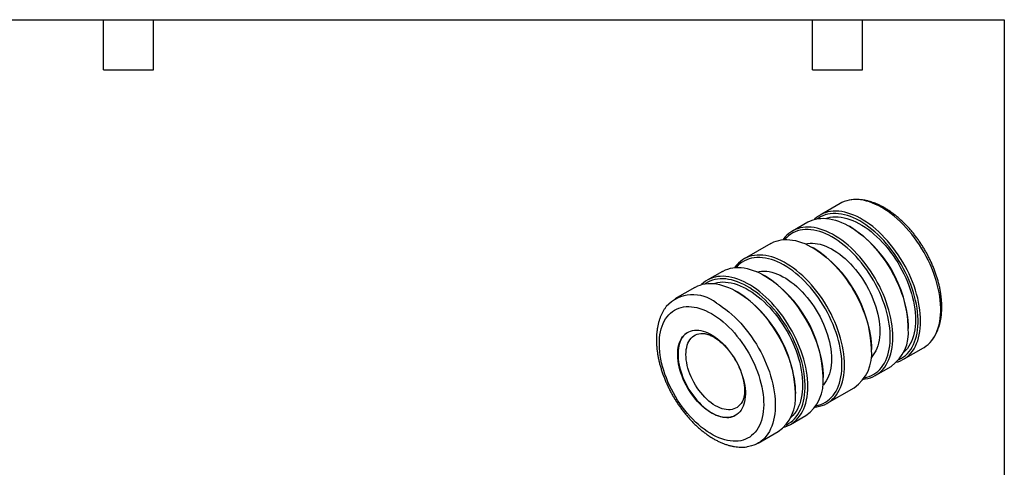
# Model space of a CAD drawing. Header units: inches. Extents: x 0.12 to 5.38, y 0.12 to 4.12.
# Tile 3 of 3: x 2.42 to 5.37, y 2.78 to 4.12. Entities that reach past the tile are written whole.
import ezdxf

# ---------------------------------------------------------------- set-up
doc = ezdxf.new("R2010")
doc.units = ezdxf.units.IN
doc.header["$LTSCALE"] = 0.5
doc.header["$MEASUREMENT"] = 0
doc.layers.add('TEXT', color=140, linetype='Continuous', lineweight=25)

msp = doc.modelspace()

# ---------------------------------------------------------------- linework, layer by layer
for p, q in [((4.88313, 3.57439), (4.82294, 3.53964)), ((4.78582, 3.51821), (4.73985, 3.49168)), ((4.91454, 3.50359), (4.91065, 3.50584)), ((4.67551, 3.45453), (4.5949, 3.408)), ((4.80423, 3.43991), (4.80034, 3.44216)), ((4.53055, 3.37085), (4.48459, 3.34432)), ((4.65927, 3.35623), (4.65538, 3.35848)), ((4.44747, 3.32289), (4.38728, 3.28814)), ((4.57619, 3.30827), (4.5723, 3.31051)), ((5.08713, 3.20013), (5.08713, 3.20462)), ((4.97682, 3.13645), (4.97682, 3.14094)), ((5.07254, 3.10727), (5.13273, 3.14201)), ((4.98946, 3.05931), (5.03542, 3.08584)), ((4.83186, 3.05277), (4.83186, 3.05726)), ((4.8445, 2.97562), (4.92511, 3.02216)), ((4.74878, 3.0048), (4.74878, 3.00929)), ((4.73419, 2.91194), (4.78016, 2.93848)), ((4.63688, 2.85577), (4.69707, 2.89051))]:
    msp.add_line(p, q)
at = {"flags": 128}
for points in [[(5.13273, 3.14201), (5.13439, 3.143), (5.14077, 3.14729), (5.14676, 3.15218), (5.15237, 3.15766), (5.15756, 3.1637), (5.16233, 3.1703), (5.16667, 3.17743), (5.17055, 3.18507), (5.17397, 3.1932), (5.17693, 3.2018), (5.1794, 3.21084), (5.18138, 3.2203), (5.18288, 3.23015), (5.18388, 3.24037), (5.18438, 3.25091), (5.18438, 3.26177), (5.18388, 3.27289), (5.18288, 3.28426), (5.18138, 3.29584), (5.1794, 3.30759), (5.17693, 3.31949), (5.17397, 3.33149), (5.17055, 3.34358), (5.16667, 3.3557), (5.16233, 3.36783), (5.15756, 3.37993), (5.15237, 3.39198), (5.14676, 3.40392), (5.14077, 3.41574), (5.13439, 3.42739), (5.12766, 3.43885), (5.12059, 3.45008), (5.11319, 3.46105), (5.1055, 3.47173), (5.09754, 3.48208), (5.08932, 3.49209), (5.08087, 3.50171), (5.07221, 3.51093), (5.06337, 3.51971), (5.05437, 3.52804), (5.04524, 3.53589), (5.03601, 3.54323), (5.02669, 3.55005), (5.01732, 3.55632), (5.00793, 3.56203), (4.99853, 3.56717), (4.98917, 3.57171), (4.97985, 3.57564), (4.97062, 3.57896), (4.96149, 3.58166), (4.95249, 3.58372), (4.94365, 3.58514), (4.93499, 3.58592), (4.92654, 3.58605), (4.91832, 3.58554), (4.91035, 3.58438), (4.90266, 3.58259), (4.89527, 3.58015), (4.8882, 3.57709), (4.88313, 3.57439)], [(5.0526, 3.09896), (5.05674, 3.10021), (5.06398, 3.10296), (5.07088, 3.10634), (5.07744, 3.11033), (5.08363, 3.11492), (5.08943, 3.12011), (5.09483, 3.12587), (5.09982, 3.13219), (5.10437, 3.13905), (5.10848, 3.14644), (5.11213, 3.15433), (5.11532, 3.1627), (5.11803, 3.17152), (5.12026, 3.18078), (5.12201, 3.19043), (5.12325, 3.20047), (5.124, 3.21086), (5.12425, 3.22156), (5.124, 3.23255), (5.12325, 3.2438), (5.12201, 3.25528), (5.12026, 3.26695), (5.11803, 3.27878), (5.11532, 3.29073), (5.11213, 3.30278), (5.10848, 3.31489), (5.10437, 3.32702), (5.09982, 3.33914), (5.09483, 3.35122), (5.08943, 3.36322), (5.08363, 3.37511), (5.07744, 3.38684), (5.07088, 3.3984), (5.06398, 3.40975), (5.05674, 3.42085), (5.0492, 3.43168), (5.04137, 3.4422), (5.03327, 3.45238), (5.02493, 3.4622), (5.01637, 3.47163), (5.00762, 3.48063), (4.9987, 3.48919), (4.98963, 3.49728), (4.98045, 3.50488), (4.97117, 3.51196), (4.96183, 3.51851), (4.95244, 3.5245), (4.94304, 3.52993), (4.93366, 3.53477), (4.92431, 3.53901), (4.91504, 3.54264), (4.90585, 3.54565), (4.89678, 3.54802), (4.88786, 3.54977), (4.87911, 3.55087), (4.87055, 3.55132), (4.86221, 3.55113), (4.85412, 3.5503), (4.84629, 3.54882), (4.83874, 3.5467), (4.83151, 3.54395), (4.8246, 3.54058), (4.81805, 3.53659), (4.81186, 3.53199), (4.80605, 3.52681), (4.80577, 3.52653)], [(5.05934, 3.10638), (5.06005, 3.10672), (5.06673, 3.11027), (5.07306, 3.11444), (5.07902, 3.11919), (5.08459, 3.12454), (5.08975, 3.13045), (5.09449, 3.13691), (5.0988, 3.1439), (5.10266, 3.1514), (5.10606, 3.15939), (5.109, 3.16785), (5.11146, 3.17675), (5.11343, 3.18607), (5.11492, 3.19577), (5.11592, 3.20584), (5.11641, 3.21624), (5.11641, 3.22695), (5.11592, 3.23792), (5.11492, 3.24914), (5.11343, 3.26056), (5.11146, 3.27216), (5.109, 3.2839), (5.10606, 3.29575), (5.10266, 3.30767), (5.0988, 3.31963), (5.09449, 3.33159), (5.08975, 3.34353), (5.08459, 3.3554), (5.07902, 3.36717), (5.07306, 3.37881), (5.06673, 3.39028), (5.06005, 3.40155), (5.05303, 3.4126), (5.04569, 3.42337), (5.03806, 3.43386), (5.03016, 3.44402), (5.02202, 3.45382), (5.01364, 3.46325), (5.00507, 3.47226), (4.99631, 3.48084), (4.98741, 3.48895), (4.97838, 3.49659), (4.96925, 3.50372), (4.96005, 3.51032), (4.9508, 3.51638), (4.94154, 3.52187), (4.93227, 3.52679), (4.92305, 3.53111), (4.91388, 3.53483), (4.9048, 3.53793), (4.89583, 3.5404), (4.887, 3.54225), (4.87833, 3.54346), (4.86985, 3.54402), (4.86159, 3.54395), (4.85356, 3.54323), (4.84579, 3.54187), (4.83831, 3.53988), (4.83113, 3.53725), (4.82427, 3.53401), (4.81776, 3.53015), (4.81557, 3.52865)], [(4.78582, 3.51821), (4.78748, 3.51915), (4.79438, 3.52252), (4.80162, 3.52527), (4.80916, 3.52739), (4.81699, 3.52887), (4.82509, 3.5297), (4.83343, 3.52989), (4.84199, 3.52944), (4.85074, 3.52834), (4.85966, 3.52659), (4.86873, 3.52421), (4.87791, 3.52121), (4.88719, 3.51758), (4.89654, 3.51334), (4.90592, 3.5085), (4.91532, 3.50307), (4.9247, 3.49708), (4.93405, 3.49053), (4.94332, 3.48345), (4.95251, 3.47585), (4.96158, 3.46776), (4.9705, 3.4592), (4.97925, 3.4502), (4.98781, 3.44077), (4.99615, 3.43095), (5.00424, 3.42077), (5.01208, 3.41025), (5.01962, 3.39942), (5.02685, 3.38832), (5.03376, 3.37697), (5.04031, 3.36541), (5.0465, 3.35367), (5.05231, 3.34179), (5.05771, 3.32979), (5.06269, 3.31771), (5.06725, 3.30559), (5.07136, 3.29346), (5.07501, 3.28135), (5.0782, 3.2693), (5.08091, 3.25735), (5.08314, 3.24552), (5.08488, 3.23385), (5.08613, 3.22237), (5.08688, 3.21112), (5.08713, 3.20013)], [(4.84049, 3.52956), (4.84607, 3.53129), (4.85355, 3.53296), (4.8613, 3.53399), (4.8693, 3.53437), (4.87753, 3.5341), (4.88596, 3.53319), (4.89457, 3.53163), (4.90332, 3.52944), (4.9122, 3.52661), (4.92117, 3.52316), (4.93022, 3.51909), (4.9393, 3.51443), (4.9484, 3.50918), (4.95749, 3.50335), (4.96653, 3.49698), (4.97551, 3.49006), (4.98438, 3.48264), (4.99314, 3.47473), (5.00175, 3.46635), (5.01018, 3.45753), (5.01841, 3.44829), (5.02641, 3.43867), (5.03416, 3.4287), (5.04164, 3.41839), (5.04882, 3.40779), (5.05568, 3.39693), (5.0622, 3.38584), (5.06836, 3.37455), (5.07415, 3.3631), (5.07954, 3.35152), (5.08451, 3.33986), (5.08906, 3.32813), (5.09317, 3.31638), (5.09683, 3.30465), (5.10002, 3.29297), (5.10273, 3.28137), (5.10497, 3.2699), (5.10671, 3.25858), (5.10796, 3.24745), (5.10871, 3.23654), (5.10896, 3.2259), (5.10871, 3.21554), (5.10796, 3.2055), (5.10671, 3.19581), (5.10497, 3.18651), (5.10273, 3.17761), (5.10002, 3.16915), (5.09683, 3.16115), (5.09317, 3.15364), (5.08906, 3.14664), (5.08451, 3.14017), (5.07954, 3.13424), (5.07415, 3.12889), (5.07259, 3.12751)], [(4.95307, 3.04804), (4.95828, 3.04865), (4.96611, 3.05013), (4.97366, 3.05225), (4.98089, 3.055), (4.9878, 3.05837), (4.99435, 3.06236), (5.00054, 3.06696), (5.00634, 3.07214), (5.01175, 3.0779), (5.01673, 3.08423), (5.02128, 3.09109), (5.02539, 3.09848), (5.02905, 3.10637), (5.03224, 3.11473), (5.03495, 3.12356), (5.03718, 3.13281), (5.03892, 3.14247), (5.04017, 3.15251), (5.04092, 3.16289), (5.04117, 3.17359), (5.04092, 3.18459), (5.04017, 3.19584), (5.03892, 3.20731), (5.03718, 3.21898), (5.03495, 3.23081), (5.03224, 3.24277), (5.02905, 3.25482), (5.02539, 3.26693), (5.02128, 3.27906), (5.01673, 3.29118), (5.01175, 3.30326), (5.00634, 3.31526), (5.00054, 3.32714), (4.99435, 3.33888), (4.9878, 3.35044), (4.98089, 3.36179), (4.97366, 3.37289), (4.96611, 3.38372), (4.95828, 3.39424), (4.95019, 3.40442), (4.94185, 3.41424), (4.93329, 3.42366), (4.92454, 3.43267), (4.91561, 3.44123), (4.90655, 3.44932), (4.89736, 3.45691), (4.88808, 3.46399), (4.87874, 3.47054), (4.86936, 3.47654), (4.85996, 3.48196), (4.85057, 3.4868), (4.84123, 3.49104), (4.83195, 3.49467), (4.82277, 3.49768), (4.8137, 3.50006), (4.80478, 3.5018), (4.79602, 3.5029), (4.78747, 3.50336), (4.77913, 3.50317), (4.77103, 3.50233), (4.7632, 3.50086), (4.75566, 3.49874), (4.74842, 3.49599), (4.74152, 3.49261), (4.73496, 3.48862), (4.72877, 3.48403), (4.72297, 3.47884), (4.71757, 3.47308), (4.71258, 3.46676), (4.7119, 3.4658)], [(4.9557, 3.05196), (4.96261, 3.0535), (4.96994, 3.05581), (4.97696, 3.05875), (4.98365, 3.06231), (4.98998, 3.06647), (4.99594, 3.07123), (5.0015, 3.07657), (5.00667, 3.08248), (5.01141, 3.08894), (5.01572, 3.09593), (5.01958, 3.10344), (5.02298, 3.11143), (5.02592, 3.11989), (5.02837, 3.12879), (5.03035, 3.1381), (5.03184, 3.14781), (5.03283, 3.15788), (5.03333, 3.16828), (5.03333, 3.17898), (5.03283, 3.18996), (5.03184, 3.20117), (5.03035, 3.2126), (5.02837, 3.2242), (5.02592, 3.23594), (5.02298, 3.24778), (5.01958, 3.2597), (5.01572, 3.27166), (5.01141, 3.28363), (5.00667, 3.29556), (5.0015, 3.30743), (4.99594, 3.3192), (4.98998, 3.33084), (4.98365, 3.34232), (4.97696, 3.35359), (4.96994, 3.36463), (4.96261, 3.37541), (4.95498, 3.38589), (4.94708, 3.39605), (4.93893, 3.40586), (4.93056, 3.41528), (4.92198, 3.42429), (4.91323, 3.43287), (4.90433, 3.44099), (4.8953, 3.44862), (4.88617, 3.45575), (4.87697, 3.46235), (4.86772, 3.46841), (4.85845, 3.47391), (4.84919, 3.47882), (4.83996, 3.48314), (4.83079, 3.48686), (4.82171, 3.48996), (4.81274, 3.49244), (4.80391, 3.49429), (4.79524, 3.49549), (4.78677, 3.49606), (4.7785, 3.49598), (4.77047, 3.49527), (4.76271, 3.49391), (4.75522, 3.49191), (4.74804, 3.48929), (4.74119, 3.48604), (4.73468, 3.48218), (4.72853, 3.47772), (4.72277, 3.47267), (4.7174, 3.46704), (4.71661, 3.46612)], [(4.67551, 3.45453), (4.67717, 3.45547), (4.68408, 3.45884), (4.69131, 3.46159), (4.69885, 3.46371), (4.70668, 3.46519), (4.71478, 3.46602), (4.72312, 3.46621), (4.73168, 3.46576), (4.74043, 3.46466), (4.74935, 3.46291), (4.75842, 3.46054), (4.7676, 3.45753), (4.77688, 3.4539), (4.78623, 3.44966), (4.79561, 3.44482), (4.80501, 3.43939), (4.81439, 3.4334), (4.82374, 3.42685), (4.83302, 3.41977), (4.8422, 3.41217), (4.85127, 3.40408), (4.86019, 3.39552), (4.86894, 3.38652), (4.8775, 3.37709), (4.88584, 3.36727), (4.89394, 3.35709), (4.90177, 3.34657), (4.90931, 3.33574), (4.91654, 3.32464), (4.92345, 3.31329), (4.93001, 3.30173), (4.93619, 3.28999), (4.942, 3.27811), (4.9474, 3.26611), (4.95238, 3.25403), (4.95694, 3.24191), (4.96105, 3.22978), (4.9647, 3.21767), (4.96789, 3.20562), (4.9706, 3.19367), (4.97283, 3.18184), (4.97457, 3.17017), (4.97582, 3.15869), (4.97657, 3.14744), (4.97682, 3.13645)], [(4.77869, 3.45312), (4.78546, 3.45447), (4.79266, 3.45522), (4.8001, 3.45534), (4.80775, 3.45481), (4.81559, 3.45365), (4.82358, 3.45185), (4.83171, 3.44943), (4.83994, 3.44639), (4.84824, 3.44274), (4.85659, 3.43849), (4.86495, 3.43366), (4.87329, 3.42827), (4.8816, 3.42234), (4.88982, 3.41588), (4.89795, 3.40892), (4.90595, 3.40149), (4.91378, 3.3936), (4.92144, 3.38529), (4.92887, 3.37659), (4.93607, 3.36752), (4.94301, 3.35813), (4.94965, 3.34843), (4.95599, 3.33847), (4.96198, 3.32828), (4.96763, 3.3179), (4.9729, 3.30737), (4.97777, 3.29671), (4.98223, 3.28597), (4.98627, 3.27518), (4.98987, 3.26439), (4.99301, 3.25363), (4.99569, 3.24294), (4.99789, 3.23235), (4.99961, 3.22191), (5.00085, 3.21165), (5.00159, 3.2016), (5.00184, 3.19181), (5.00159, 3.1823), (5.00085, 3.17312), (4.99961, 3.16428), (4.99789, 3.15583), (4.99569, 3.14779), (4.99301, 3.14019), (4.98987, 3.13305), (4.98627, 3.12641), (4.98223, 3.12029), (4.97777, 3.1147), (4.97549, 3.11222)], [(4.80811, 2.96436), (4.81333, 2.96497), (4.82116, 2.96645), (4.8287, 2.96856), (4.83593, 2.97131), (4.84284, 2.97469), (4.8494, 2.97868), (4.85558, 2.98327), (4.86139, 2.98846), (4.86679, 2.99422), (4.87177, 3.00054), (4.87633, 3.00741), (4.88044, 3.01479), (4.88409, 3.02268), (4.88728, 3.03105), (4.88999, 3.03988), (4.89222, 3.04913), (4.89396, 3.05879), (4.89521, 3.06882), (4.89596, 3.07921), (4.89621, 3.08991), (4.89596, 3.10091), (4.89521, 3.11216), (4.89396, 3.12363), (4.89222, 3.1353), (4.88999, 3.14713), (4.88728, 3.15909), (4.88409, 3.17114), (4.88044, 3.18324), (4.87633, 3.19538), (4.87177, 3.2075), (4.86679, 3.21957), (4.86139, 3.23157), (4.85558, 3.24346), (4.8494, 3.2552), (4.84284, 3.26676), (4.83593, 3.27811), (4.8287, 3.28921), (4.82116, 3.30004), (4.81333, 3.31056), (4.80523, 3.32074), (4.79689, 3.33056), (4.78833, 3.33998), (4.77958, 3.34899), (4.77066, 3.35754), (4.76159, 3.36563), (4.75241, 3.37323), (4.74313, 3.38031), (4.73378, 3.38686), (4.7244, 3.39286), (4.715, 3.39828), (4.70562, 3.40312), (4.69627, 3.40736), (4.68699, 3.41099), (4.67781, 3.414), (4.66874, 3.41638), (4.65982, 3.41812), (4.65107, 3.41922), (4.64251, 3.41968), (4.63417, 3.41949), (4.62607, 3.41865), (4.61824, 3.41717), (4.6107, 3.41506), (4.60347, 3.41231), (4.59656, 3.40893), (4.59, 3.40494), (4.58382, 3.40035), (4.57801, 3.39516), (4.57261, 3.3894), (4.56763, 3.38308), (4.56694, 3.38212)], [(4.81074, 2.96828), (4.81765, 2.96982), (4.82499, 2.97213), (4.83201, 2.97507), (4.83869, 2.97863), (4.84502, 2.98279), (4.85098, 2.98755), (4.85655, 2.99289), (4.86171, 2.9988), (4.86645, 3.00526), (4.87076, 3.01225), (4.87462, 3.01975), (4.87802, 3.02775), (4.88096, 3.0362), (4.88342, 3.0451), (4.88539, 3.05442), (4.88688, 3.06413), (4.88787, 3.0742), (4.88837, 3.0846), (4.88837, 3.0953), (4.88787, 3.10628), (4.88688, 3.11749), (4.88539, 3.12892), (4.88342, 3.14051), (4.88096, 3.15225), (4.87802, 3.1641), (4.87462, 3.17602), (4.87076, 3.18798), (4.86645, 3.19995), (4.86171, 3.21188), (4.85655, 3.22375), (4.85098, 3.23552), (4.84502, 3.24716), (4.83869, 3.25863), (4.83201, 3.26991), (4.82499, 3.28095), (4.81765, 3.29173), (4.81002, 3.30221), (4.80212, 3.31237), (4.79397, 3.32218), (4.7856, 3.3316), (4.77702, 3.34061), (4.76827, 3.34919), (4.75937, 3.35731), (4.75034, 3.36494), (4.74121, 3.37207), (4.73201, 3.37867), (4.72276, 3.38473), (4.71349, 3.39022), (4.70423, 3.39514), (4.695, 3.39946), (4.68584, 3.40318), (4.67675, 3.40628), (4.66778, 3.40876), (4.65895, 3.4106), (4.65029, 3.41181), (4.64181, 3.41238), (4.63354, 3.4123), (4.62552, 3.41159), (4.61775, 3.41023), (4.61027, 3.40823), (4.60309, 3.40561), (4.59623, 3.40236), (4.58972, 3.3985), (4.58357, 3.39404), (4.57781, 3.38898), (4.57244, 3.38336), (4.57165, 3.38244)], [(4.53055, 3.37085), (4.53221, 3.37179), (4.53912, 3.37516), (4.54635, 3.37791), (4.5539, 3.38003), (4.56173, 3.38151), (4.56982, 3.38234), (4.57816, 3.38253), (4.58672, 3.38208), (4.59547, 3.38097), (4.6044, 3.37923), (4.61346, 3.37685), (4.62265, 3.37384), (4.63193, 3.37021), (4.64127, 3.36597), (4.65065, 3.36113), (4.66005, 3.35571), (4.66944, 3.34971), (4.67878, 3.34317), (4.68806, 3.33608), (4.69724, 3.32849), (4.70631, 3.3204), (4.71523, 3.31184), (4.72399, 3.30283), (4.73254, 3.29341), (4.74088, 3.28359), (4.74898, 3.27341), (4.75681, 3.26289), (4.76435, 3.25206), (4.77159, 3.24096), (4.77849, 3.22961), (4.78505, 3.21805), (4.79124, 3.20631), (4.79704, 3.19443), (4.80244, 3.18243), (4.80743, 3.17035), (4.81198, 3.15823), (4.81609, 3.1461), (4.81974, 3.13399), (4.82293, 3.12194), (4.82565, 3.10998), (4.82788, 3.09816), (4.82962, 3.08649), (4.83086, 3.07501), (4.83161, 3.06376), (4.83186, 3.05277)], [(4.63374, 3.36944), (4.64051, 3.37079), (4.6477, 3.37154), (4.65514, 3.37165), (4.66279, 3.37113), (4.67063, 3.36997), (4.67863, 3.36817), (4.68675, 3.36575), (4.69498, 3.3627), (4.70328, 3.35905), (4.71163, 3.35481), (4.71999, 3.34998), (4.72834, 3.34459), (4.73664, 3.33866), (4.74487, 3.3322), (4.75299, 3.32524), (4.76099, 3.3178), (4.76883, 3.30992), (4.77648, 3.30161), (4.78392, 3.29291), (4.79112, 3.28384), (4.79805, 3.27444), (4.8047, 3.26475), (4.81103, 3.25479), (4.81703, 3.2446), (4.82267, 3.23422), (4.82794, 3.22368), (4.83281, 3.21303), (4.83728, 3.20229), (4.84131, 3.1915), (4.84491, 3.18071), (4.84805, 3.16995), (4.85073, 3.15926), (4.85293, 3.14867), (4.85465, 3.13823), (4.85589, 3.12797), (4.85663, 3.11792), (4.85688, 3.10813), (4.85663, 3.09862), (4.85589, 3.08943), (4.85465, 3.0806), (4.85293, 3.07214), (4.85073, 3.0641), (4.84805, 3.0565), (4.84491, 3.04937), (4.84131, 3.04273), (4.83728, 3.03661), (4.83281, 3.03102), (4.83053, 3.02854)], [(4.71424, 2.90363), (4.71839, 2.90488), (4.72563, 2.90763), (4.73253, 2.91101), (4.73909, 2.915), (4.74528, 2.91959), (4.75108, 2.92478), (4.75648, 2.93054), (4.76147, 2.93686), (4.76602, 2.94373), (4.77013, 2.95111), (4.77378, 2.959), (4.77697, 2.96737), (4.77968, 2.9762), (4.78191, 2.98545), (4.78366, 2.99511), (4.7849, 3.00514), (4.78565, 3.01553), (4.7859, 3.02623), (4.78565, 3.03723), (4.7849, 3.04848), (4.78366, 3.05995), (4.78191, 3.07162), (4.77968, 3.08345), (4.77697, 3.09541), (4.77378, 3.10746), (4.77013, 3.11956), (4.76602, 3.1317), (4.76147, 3.14382), (4.75648, 3.15589), (4.75108, 3.16789), (4.74528, 3.17978), (4.73909, 3.19152), (4.73253, 3.20308), (4.72563, 3.21443), (4.71839, 3.22553), (4.71085, 3.23636), (4.70302, 3.24688), (4.69492, 3.25706), (4.68658, 3.26688), (4.67802, 3.2763), (4.66927, 3.28531), (4.66035, 3.29386), (4.65128, 3.30195), (4.6421, 3.30955), (4.63282, 3.31663), (4.62347, 3.32318), (4.61409, 3.32918), (4.60469, 3.3346), (4.59531, 3.33944), (4.58596, 3.34368), (4.57669, 3.34731), (4.5675, 3.35032), (4.55843, 3.3527), (4.54951, 3.35444), (4.54076, 3.35554), (4.5322, 3.356), (4.52386, 3.35581), (4.51577, 3.35497), (4.50793, 3.35349), (4.50039, 3.35138), (4.49316, 3.34863), (4.48625, 3.34525), (4.4797, 3.34126), (4.47351, 3.33667), (4.4677, 3.33148), (4.46741, 3.3312)], [(4.72099, 2.91106), (4.7217, 2.91139), (4.72838, 2.91495), (4.73471, 2.91911), (4.74067, 2.92387), (4.74624, 2.92921), (4.7514, 2.93512), (4.75614, 2.94158), (4.76045, 2.94857), (4.76431, 2.95607), (4.76771, 2.96407), (4.77065, 2.97252), (4.77311, 2.98142), (4.77508, 2.99074), (4.77657, 3.00045), (4.77756, 3.01052), (4.77806, 3.02092), (4.77806, 3.03162), (4.77756, 3.0426), (4.77657, 3.05381), (4.77508, 3.06524), (4.77311, 3.07683), (4.77065, 3.08857), (4.76771, 3.10042), (4.76431, 3.11234), (4.76045, 3.1243), (4.75614, 3.13627), (4.7514, 3.1482), (4.74624, 3.16007), (4.74067, 3.17184), (4.73471, 3.18348), (4.72838, 3.19495), (4.7217, 3.20623), (4.71468, 3.21727), (4.70734, 3.22805), (4.69971, 3.23853), (4.69181, 3.24869), (4.68366, 3.2585), (4.67529, 3.26792), (4.66671, 3.27693), (4.65796, 3.28551), (4.64906, 3.29363), (4.64003, 3.30126), (4.6309, 3.30839), (4.6217, 3.31499), (4.61245, 3.32105), (4.60318, 3.32654), (4.59392, 3.33146), (4.58469, 3.33578), (4.57553, 3.3395), (4.56644, 3.3426), (4.55748, 3.34508), (4.54864, 3.34692), (4.53998, 3.34813), (4.5315, 3.3487), (4.52324, 3.34862), (4.51521, 3.34791), (4.50744, 3.34655), (4.49996, 3.34455), (4.49278, 3.34193), (4.48592, 3.33868), (4.47941, 3.33482), (4.47722, 3.33332)], [(4.50214, 3.33424), (4.50772, 3.33596), (4.5152, 3.33763), (4.52295, 3.33866), (4.53095, 3.33904), (4.53918, 3.33878), (4.54761, 3.33786), (4.55621, 3.33631), (4.56497, 3.33411), (4.57385, 3.33128), (4.58282, 3.32783), (4.59187, 3.32377), (4.60095, 3.3191), (4.61005, 3.31385), (4.61914, 3.30803), (4.62818, 3.30165), (4.63716, 3.29474), (4.64603, 3.28732), (4.65479, 3.2794), (4.6634, 3.27102), (4.67183, 3.2622), (4.68005, 3.25297), (4.68806, 3.24335), (4.69581, 3.23337), (4.70329, 3.22307), (4.71047, 3.21247), (4.71733, 3.20161), (4.72385, 3.19051), (4.73001, 3.17923), (4.7358, 3.16778), (4.74119, 3.1562), (4.74616, 3.14453), (4.75071, 3.1328), (4.75482, 3.12106), (4.75848, 3.10932), (4.76167, 3.09764), (4.76438, 3.08605), (4.76662, 3.07457), (4.76836, 3.06325), (4.76961, 3.05212), (4.77036, 3.04122), (4.77061, 3.03057), (4.77036, 3.02021), (4.76961, 3.01017), (4.76836, 3.00049), (4.76662, 2.99118), (4.76438, 2.98229), (4.76167, 2.97383), (4.75848, 2.96583), (4.75482, 2.95832), (4.75071, 2.95131), (4.74616, 2.94484), (4.74119, 2.93892), (4.7358, 2.93356), (4.73424, 2.93219)], [(4.44747, 3.32289), (4.44913, 3.32382), (4.45603, 3.3272), (4.46327, 3.32995), (4.47081, 3.33206), (4.47864, 3.33354), (4.48674, 3.33438), (4.49508, 3.33457), (4.50364, 3.33411), (4.51239, 3.33301), (4.52131, 3.33127), (4.53038, 3.32889), (4.53956, 3.32588), (4.54884, 3.32225), (4.55819, 3.31801), (4.56757, 3.31317), (4.57697, 3.30774), (4.58635, 3.30175), (4.5957, 3.2952), (4.60497, 3.28812), (4.61416, 3.28052), (4.62323, 3.27243), (4.63215, 3.26387), (4.6409, 3.25487), (4.64946, 3.24545), (4.6578, 3.23563), (4.66589, 3.22544), (4.67372, 3.21492), (4.68127, 3.2041), (4.6885, 3.193), (4.69541, 3.18165), (4.70196, 3.17009), (4.70815, 3.15835), (4.71396, 3.14646), (4.71936, 3.13446), (4.72434, 3.12239), (4.7289, 3.11027), (4.73301, 3.09813), (4.73666, 3.08603), (4.73985, 3.07398), (4.74256, 3.06202), (4.74479, 3.05019), (4.74653, 3.03852), (4.74778, 3.02705), (4.74853, 3.0158), (4.74878, 3.0048)], [(4.51208, 3.27578), (4.52148, 3.27007), (4.53084, 3.2638), (4.54016, 3.25698), (4.54939, 3.24964), (4.55852, 3.24179), (4.56752, 3.23347), (4.57636, 3.22468), (4.58502, 3.21546), (4.59347, 3.20584), (4.60169, 3.19583), (4.60966, 3.18548), (4.61735, 3.1748), (4.62474, 3.16383), (4.63181, 3.1526), (4.63854, 3.14115), (4.64492, 3.12949), (4.65092, 3.11768), (4.65652, 3.10573), (4.66172, 3.09369), (4.66649, 3.08158), (4.67082, 3.06945), (4.6747, 3.05733), (4.67813, 3.04525), (4.68108, 3.03324), (4.68355, 3.02134), (4.68554, 3.00959), (4.68703, 2.99801), (4.68803, 2.98664), (4.68853, 2.97552), (4.68853, 2.96467), (4.68803, 2.95412), (4.68703, 2.94391), (4.68554, 2.93405), (4.68355, 2.92459), (4.68108, 2.91555), (4.67813, 2.90695), (4.6747, 2.89882), (4.67082, 2.89118), (4.66649, 2.88405), (4.66172, 2.87746), (4.65652, 2.87141), (4.65092, 2.86594), (4.64492, 2.86105), (4.63854, 2.85675), (4.63181, 2.85307), (4.62474, 2.85), (4.61735, 2.84757), (4.60966, 2.84577), (4.60417, 2.8449)], [(4.49749, 3.24409), (4.50634, 3.23869), (4.51516, 3.23274), (4.52392, 3.22624), (4.53259, 3.21922), (4.54116, 3.2117), (4.54958, 3.20371), (4.55784, 3.19526), (4.5659, 3.1864), (4.57375, 3.17714), (4.58135, 3.16752), (4.58868, 3.15756), (4.59572, 3.14731), (4.60244, 3.13678), (4.60883, 3.12602), (4.61487, 3.11506), (4.62052, 3.10394), (4.62578, 3.09269), (4.63064, 3.08134), (4.63506, 3.06993), (4.63904, 3.05851), (4.64258, 3.0471), (4.64564, 3.03574), (4.64823, 3.02448), (4.65034, 3.01333), (4.65196, 3.00235), (4.65308, 2.99157), (4.65371, 2.98101), (4.65383, 2.97072), (4.65346, 2.96073), (4.65258, 2.95107), (4.65121, 2.94176), (4.64935, 2.93285), (4.647, 2.92435), (4.64417, 2.91631), (4.64087, 2.90873), (4.63711, 2.90165), (4.6329, 2.89508), (4.62826, 2.88906), (4.6232, 2.8836), (4.61774, 2.87871), (4.6119, 2.87441), (4.60568, 2.87072), (4.59912, 2.86765), (4.59224, 2.8652), (4.58505, 2.86339), (4.57758, 2.86222), (4.56985, 2.8617), (4.5619, 2.86182), (4.55373, 2.86259), (4.54539, 2.86401), (4.53689, 2.86606), (4.52827, 2.86874), (4.51954, 2.87205), (4.51075, 2.87597), (4.50192, 2.88049), (4.49307, 2.8856), (4.48423, 2.89128), (4.47544, 2.89751), (4.46672, 2.90427), (4.45809, 2.91155), (4.4496, 2.91931), (4.44125, 2.92753), (4.43309, 2.93618), (4.42513, 2.94525), (4.4174, 2.95469), (4.40993, 2.96448), (4.40275, 2.97459), (4.39586, 2.98499), (4.3893, 2.99564), (4.38309, 3.0065), (4.37724, 3.01755), (4.37178, 3.02874), (4.36672, 3.04004), (4.36208, 3.05143), (4.35787, 3.06284), (4.35412, 3.07427), (4.35082, 3.08565), (4.34799, 3.09697), (4.34564, 3.10818), (4.34377, 3.11924), (4.3424, 3.13013), (4.34152, 3.14081), (4.34115, 3.15123), (4.34127, 3.16138), (4.3419, 3.17121), (4.34302, 3.1807), (4.34464, 3.18981), (4.34675, 3.19852), (4.34934, 3.20679), (4.35241, 3.21461), (4.35594, 3.22194), (4.35992, 3.22877), (4.36435, 3.23506), (4.3692, 3.24081), (4.37446, 3.24599), (4.38012, 3.25058), (4.38615, 3.25458), (4.39254, 3.25796), (4.39926, 3.26072), (4.4063, 3.26285), (4.41364, 3.26434), (4.42124, 3.26518), (4.42908, 3.26538), (4.43714, 3.26494), (4.4454, 3.26385), (4.45383, 3.26211), (4.46239, 3.25975), (4.47107, 3.25675), (4.47983, 3.25313), (4.48865, 3.24891), (4.49749, 3.24409)], [(4.49749, 2.94636), (4.49033, 2.95078), (4.48321, 2.95577), (4.47616, 2.96129), (4.46922, 2.96732), (4.46241, 2.97383), (4.45578, 2.98079), (4.44936, 2.98816), (4.44318, 2.99591), (4.43727, 3.00399), (4.43166, 3.01237), (4.42638, 3.021), (4.42145, 3.02985), (4.4169, 3.03886), (4.41275, 3.048), (4.40903, 3.05721), (4.40574, 3.06646), (4.40291, 3.07569), (4.40056, 3.08486), (4.39868, 3.09393), (4.3973, 3.10284), (4.39642, 3.11156), (4.39604, 3.12003), (4.39616, 3.12823), (4.3968, 3.1361), (4.39793, 3.14362), (4.39956, 3.15073), (4.40167, 3.15741), (4.40427, 3.16362), (4.40733, 3.16933), (4.41083, 3.17452), (4.41477, 3.17915), (4.41913, 3.18321), (4.42387, 3.18667), (4.42898, 3.18951), (4.43443, 3.19173), (4.44019, 3.19331), (4.44624, 3.19425), (4.45255, 3.19453), (4.45907, 3.19416), (4.4658, 3.19314), (4.47267, 3.19147), (4.47968, 3.18917), (4.48677, 3.18624), (4.49391, 3.1827), (4.50107, 3.17857), (4.50822, 3.17386), (4.51531, 3.1686), (4.52231, 3.16282), (4.52919, 3.15655), (4.53591, 3.14981), (4.54244, 3.14264), (4.54874, 3.13508), (4.55479, 3.12716), (4.56056, 3.11892), (4.56601, 3.11041), (4.57112, 3.10166), (4.57586, 3.09273), (4.58021, 3.08365), (4.58415, 3.07447), (4.58766, 3.06523), (4.59072, 3.05599), (4.59331, 3.04678), (4.59543, 3.03766), (4.59706, 3.02866), (4.59819, 3.01984), (4.59882, 3.01124), (4.59895, 3.0029), (4.59857, 2.99486), (4.59768, 2.98716), (4.5963, 2.97984), (4.59443, 2.97294), (4.59207, 2.96649), (4.58924, 2.96053), (4.58596, 2.95507), (4.58223, 2.95016), (4.57808, 2.94581), (4.57353, 2.94205), (4.56861, 2.9389), (4.56332, 2.93636), (4.55771, 2.93446), (4.5518, 2.9332), (4.54562, 2.93259), (4.5392, 2.93264), (4.53257, 2.93333), (4.52577, 2.93468), (4.51882, 2.93666), (4.51177, 2.93928), (4.50465, 2.94252), (4.49749, 2.94636)], [(4.42622, 3.18808), (4.4224, 3.18556), (4.41785, 3.1818), (4.4137, 3.17745), (4.40997, 3.17254), (4.40669, 3.16709), (4.40386, 3.16112), (4.4015, 3.15467), (4.39963, 3.14777), (4.39825, 3.14046), (4.39737, 3.13276), (4.39699, 3.12472), (4.39711, 3.11638), (4.39774, 3.10777), (4.39888, 3.09895), (4.40051, 3.08996), (4.40262, 3.08084), (4.40522, 3.07163), (4.40828, 3.06238), (4.41178, 3.05315), (4.41572, 3.04397), (4.42007, 3.03489), (4.42482, 3.02595), (4.42993, 3.01721), (4.43538, 3.00869), (4.44114, 3.00046), (4.44719, 2.99254), (4.4535, 2.98498), (4.46002, 2.97781), (4.46674, 2.97107), (4.47362, 2.96479), (4.48063, 2.95901), (4.48772, 2.95376), (4.49486, 2.94905), (4.50202, 2.94491), (4.50917, 2.94137), (4.51626, 2.93844), (4.52326, 2.93614), (4.53014, 2.93447), (4.53686, 2.93345), (4.54339, 2.93308), (4.54969, 2.93337), (4.55574, 2.9343), (4.56151, 2.93588), (4.56696, 2.9381), (4.56971, 2.93953)], [(4.5897, 2.9806), (4.58933, 2.97991), (4.58623, 2.97493), (4.58271, 2.97049), (4.57877, 2.9666), (4.57445, 2.96329), (4.56976, 2.96059), (4.56473, 2.95849), (4.5594, 2.95703), (4.55378, 2.95619), (4.54792, 2.956), (4.54185, 2.95645), (4.53559, 2.95753), (4.52919, 2.95925), (4.52267, 2.96158), (4.51608, 2.96453), (4.50946, 2.96807), (4.50283, 2.97218), (4.49625, 2.97684), (4.48973, 2.98202), (4.48333, 2.9877), (4.47707, 2.99384), (4.47099, 3.00041), (4.46513, 3.00737), (4.45952, 3.01469), (4.45418, 3.02231), (4.44916, 3.03021), (4.44447, 3.03833), (4.44015, 3.04663), (4.43621, 3.05506), (4.43268, 3.06358), (4.42958, 3.07213), (4.42693, 3.08068), (4.42474, 3.08917), (4.42303, 3.09756), (4.42179, 3.10579), (4.42105, 3.11383), (4.4208, 3.12162), (4.42105, 3.12913), (4.42179, 3.13631), (4.42303, 3.14312), (4.42474, 3.14952), (4.42693, 3.15548), (4.42958, 3.16097), (4.43268, 3.16595), (4.43621, 3.1704), (4.44015, 3.17428), (4.44447, 3.17759), (4.44916, 3.1803), (4.45418, 3.18239), (4.45952, 3.18386), (4.46513, 3.18469), (4.47099, 3.18488), (4.47192, 3.18486)]]:
    msp.add_lwpolyline(points, dxfattribs=at)
for centre, radius, start, end in [((4.71356, 3.18827), 0.37393, 2.50619, 57.48843), ((4.60325, 3.12459), 0.37393, 2.50619, 57.48843), ((4.4583, 3.04091), 0.37393, 2.50619, 57.48843), ((4.37521, 2.99294), 0.37393, 2.50619, 57.48843), ((4.44239, 3.19042), 0.1102, 50.77347, 137.17287), ((4.96398, 3.187), 0.12384, 305.2278, 6.08438), ((4.85368, 3.12332), 0.12384, 305.2278, 6.08438), ((4.70872, 3.03964), 0.12384, 305.2278, 6.08438), ((4.62563, 2.99168), 0.12384, 305.2278, 6.08438)]:
    msp.add_arc(centre, radius, start, end)
for points, knots in [([(5.0163, 3.56092), (5.01463, 3.56187), (5.0098, 3.56461), (5.00179, 3.56871), (4.99227, 3.57304), (4.98272, 3.57678), (4.9732, 3.57992), (4.96371, 3.58245), (4.95431, 3.58436), (4.94502, 3.58563), (4.93588, 3.58628), (4.92692, 3.58624), (4.92017, 3.58586), (4.91647, 3.58529), (4.91562, 3.58516)], [0, 0, 0, 0, 0.0501749, 0.1441013, 0.2380768, 0.3319379, 0.4255603, 0.5187962, 0.6114817, 0.7034499, 0.7945485, 0.8846577, 0.9737069, 1, 1, 1, 1]), ([(5.16197, 3.16979), (5.16315, 3.17154), (5.16595, 3.17566), (5.16984, 3.18264), (5.17372, 3.19067), (5.17713, 3.19914), (5.18009, 3.20804), (5.18258, 3.21732), (5.18459, 3.22697), (5.1861, 3.23696), (5.18713, 3.24725), (5.18766, 3.25782), (5.1877, 3.26862), (5.18725, 3.27962), (5.18632, 3.29079), (5.18492, 3.30211), (5.18304, 3.31353), (5.18071, 3.32505), (5.17793, 3.33661), (5.17471, 3.34821), (5.17107, 3.35981), (5.16701, 3.37139), (5.16254, 3.38292), (5.15768, 3.39437), (5.15244, 3.40572), (5.14684, 3.41694), (5.14088, 3.42801), (5.13459, 3.4389), (5.12797, 3.44958), (5.12104, 3.46004), (5.11382, 3.47024), (5.10632, 3.48015), (5.09856, 3.48977), (5.09056, 3.49906), (5.08233, 3.508), (5.07389, 3.51657), (5.06526, 3.52474), (5.05644, 3.5325), (5.04747, 3.53983), (5.03836, 3.54669), (5.02912, 3.55308), (5.02175, 3.55774), (5.01746, 3.56024), (5.0163, 3.56092)], [0, 0, 0, 0, 0.0173537, 0.0409817, 0.064878, 0.0890422, 0.11346, 0.1381048, 0.1629414, 0.1879302, 0.2130311, 0.2382071, 0.2634262, 0.2886616, 0.3138894, 0.3390972, 0.3642772, 0.3894249, 0.4145388, 0.4396193, 0.464668, 0.4896879, 0.5146826, 0.539656, 0.5646126, 0.5895569, 0.6144936, 0.6394275, 0.6643635, 0.6893048, 0.7142564, 0.7392232, 0.76421, 0.7892217, 0.8142628, 0.8393378, 0.8644505, 0.8896043, 0.9148013, 0.9400425, 0.9653265, 0.9906495, 1, 1, 1, 1]), ([(4.36161, 3.26525), (4.3609, 3.26435), (4.35844, 3.26124), (4.35469, 3.25546), (4.35036, 3.24791), (4.34648, 3.23989), (4.34304, 3.23144), (4.34005, 3.22257), (4.33754, 3.2133), (4.33551, 3.20366), (4.33397, 3.19369), (4.33292, 3.18341), (4.33236, 3.17286), (4.3323, 3.16207), (4.33272, 3.15108), (4.33363, 3.13991), (4.33501, 3.12861), (4.33687, 3.11718), (4.33917, 3.10567), (4.34193, 3.09411), (4.34513, 3.08251), (4.34875, 3.07091), (4.3528, 3.05933), (4.35724, 3.0478), (4.36208, 3.03634), (4.3673, 3.02499), (4.37289, 3.01376), (4.37883, 3.00268), (4.38511, 2.99178), (4.39171, 2.98109), (4.39863, 2.97062), (4.40583, 2.96041), (4.41332, 2.95048), (4.42106, 2.94085), (4.42905, 2.93154), (4.43727, 2.92259), (4.4457, 2.914), (4.45433, 2.9058), (4.46313, 2.89802), (4.4721, 2.89068), (4.4812, 2.88379), (4.49043, 2.87738), (4.49977, 2.87147), (4.50919, 2.86607), (4.51868, 2.86122), (4.52821, 2.85693), (4.53775, 2.85321), (4.54728, 2.8501), (4.55676, 2.8476), (4.56616, 2.84572), (4.57544, 2.84448), (4.58458, 2.84387), (4.59352, 2.84394), (4.60002, 2.84431), (4.60349, 2.84485), (4.6041, 2.84495)], [0, 0, 0, 0, 0.0073945, 0.0255643, 0.0439306, 0.0625051, 0.0812884, 0.1002696, 0.1194286, 0.1387382, 0.1581676, 0.1776858, 0.1972637, 0.2168762, 0.2365025, 0.2561235, 0.2757293, 0.2953136, 0.3148731, 0.3344062, 0.3539132, 0.3733955, 0.3928553, 0.4122953, 0.4317186, 0.4511287, 0.470529, 0.4899232, 0.5093151, 0.5287084, 0.5481057, 0.5675108, 0.5869276, 0.6063597, 0.625811, 0.6452851, 0.6647853, 0.6843147, 0.7038759, 0.7234707, 0.7430998, 0.7627624, 0.7824555, 0.8021733, 0.8219065, 0.841636, 0.8613403, 0.8809931, 0.9005631, 0.9200158, 0.9393163, 0.9584328, 0.9773406, 0.9960254, 1, 1, 1, 1]), ([(4.47198, 3.18482), (4.47226, 3.18482), (4.47378, 3.18481), (4.47693, 3.18442), (4.48141, 3.18357), (4.48618, 3.18222), (4.49118, 3.18042), (4.49639, 3.17814), (4.50061, 3.17598), (4.50307, 3.17458), (4.50371, 3.17422)], [0, 0, 0, 0, 0.0350524, 0.1940758, 0.3482467, 0.4996084, 0.6495632, 0.7989855, 0.9483724, 1, 1, 1, 1]), ([(4.50371, 3.17422), (4.50467, 3.17365), (4.50749, 3.17199), (4.51224, 3.16887), (4.51796, 3.16471), (4.52371, 3.16007), (4.52946, 3.15498), (4.53517, 3.14946), (4.54081, 3.14353), (4.54632, 3.13722), (4.55169, 3.13057), (4.55687, 3.12361), (4.56183, 3.11637), (4.56654, 3.1089), (4.57098, 3.10123), (4.57512, 3.09342), (4.57894, 3.0855), (4.58241, 3.07752), (4.58552, 3.06953), (4.58825, 3.06157), (4.5906, 3.0537), (4.59256, 3.04596), (4.59412, 3.0384), (4.59529, 3.03106), (4.59606, 3.02399), (4.59645, 3.01723), (4.59648, 3.01082), (4.59615, 3.00481), (4.5955, 2.99922), (4.59455, 2.99408), (4.59334, 2.98941), (4.59189, 2.98527), (4.59067, 2.98237), (4.5899, 2.98103), (4.58973, 2.98072)], [0, 0, 0, 0, 0.0167024, 0.04869671, 0.08081119, 0.11306576, 0.14546183, 0.17799326, 0.21064899, 0.24341472, 0.27627422, 0.30921005, 0.34220413, 0.37523803, 0.40829316, 0.44135085, 0.47438642, 0.50738093, 0.54031574, 0.57317238, 0.60593277, 0.63857958, 0.67109687, 0.70347095, 0.73569178, 0.76775491, 0.79966423, 0.83143584, 0.86310347, 0.89472592, 0.9263716, 0.95815892, 0.99027926, 1, 1, 1, 1]), ([(5.15858, 3.16514), (5.15933, 3.16606), (5.16041, 3.16739), (5.16135, 3.16885), (5.16164, 3.1693)], [0, 0, 0, 0, 0.6905756, 1, 1, 1, 1])]:
    msp.add_open_spline(points, degree=3, knots=knots)
at = {"layer": 'TEXT'}
for p, q in [((0.125, 4.125), (5.375, 4.125)), ((2.675, 3.975), (2.675, 4.125)), ((2.825, 3.975), (2.825, 4.125)), ((4.8, 3.975), (4.8, 4.125)), ((4.95, 3.975), (4.95, 4.125)), ((5.375, 4.125), (5.375, 0.125)), ((2.675, 3.975), (2.825, 3.975)), ((4.8, 3.975), (4.95, 3.975))]:
    msp.add_line(p, q, dxfattribs=at)

doc.saveas('drawing.dxf')
